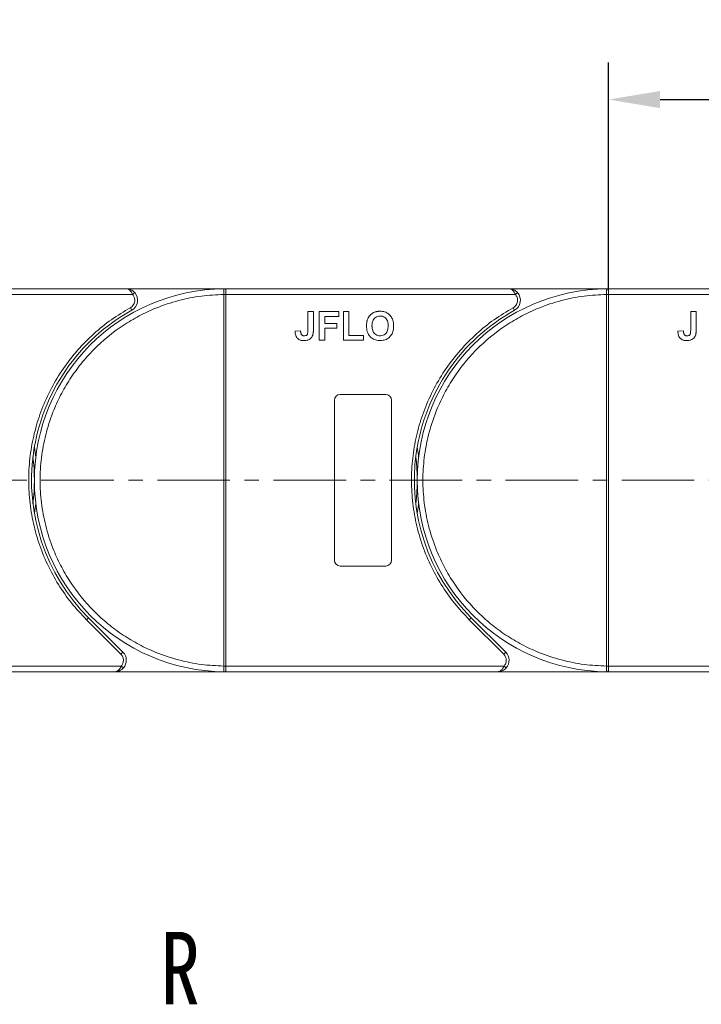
# Model space of a CAD drawing. Header units: millimetres. Extents: x 2145 to 3607, y 659 to 1692.
# Tile 18 of 85: x 2748 to 2867, y 1213 to 1385. Entities that reach past the tile are written whole.
import ezdxf

# ---------------------------------------------------------------- set-up
doc = ezdxf.new("R2010")
doc.units = ezdxf.units.MM
doc.linetypes.add('CENTERX2', pattern=[20.32, 12.7, -2.54, 2.54, -2.54])
doc.styles.get("Standard").update_dxf_attribs({"font": '仿宋_GB2312.ttf', "width": 0.8})
doc.styles.add('样式 1', font='仿宋_GB2312.ttf', dxfattribs={"width": 0.8, "height": 6})
doc.dimstyles.new('副本 ISO-45.1', dxfattribs={"dimtxt": 10, "dimasz": 9, "dimexe": 6.5, "dimexo": 0.625, "dimgap": 2.5, "dimtad": 1, "dimdsep": 46, "dimtxsty": 'Standard', "dimcen": 2.5, "dimadec": 0, "dimazin": 0, "dimtfac": 1, "dimtmove": 0, "dimatfit": 3, "dimfxl": 0, "dimarcsym": 0})

# ---------------------------------------------------------------- blocks, each defined once
blk = doc.blocks.new('*D2562')
at = {"color": 0, "lineweight": -2}
for p, q in [((2851.22, 1337.85), (2851.22, 1377.68)), ((2918.22, 1338.2), (2918.22, 1377.68)), ((2860.22, 1371.18), (2909.22, 1371.18))]:
    blk.add_line(p, q, dxfattribs=at)
at = {"color": 0, "lineweight": 9}
for points in [[(2860.22, 1372.68), (2860.22, 1369.68), (2851.22, 1371.18)], [(2909.22, 1372.68), (2909.22, 1369.68), (2918.22, 1371.18)]]:
    blk.add_solid(points, dxfattribs=at)
at = {"layer": 'Defpoints', "color": 0, "lineweight": 9}
for p in [(2918.22, 1371.18), (2851.22, 1337.23), (2918.22, 1337.58)]:
    blk.add_point(p, dxfattribs=at)
at = {"color": 0, "lineweight": 9, "insert": (2884.72, 1378.68), "char_height": 10, "attachment_point": 5}
blk.add_mtext('67', dxfattribs=at)

msp = doc.modelspace()

# ---------------------------------------------------------------- linework, layer by layer
at = {"color": 7, "linetype": 'Continuous', "lineweight": 15}
for p, q in [((2766.792, 1338.08), (2717.22, 1338.08)), ((2717.22, 1337.08), (2767.91, 1337.08)), ((2784.22, 1338.08), (2766.792, 1338.08)), ((2767.91, 1337.08), (2768.282, 1337.413)), ((2783.87, 1337.078), (2783.87, 1337.081)), ((2783.87, 1272.082), (2783.87, 1337.078)), ((2783.87, 1337.078), (2784.22, 1337.078)), ((2783.986, 1338.079), (2784.22, 1338.08)), ((2833.792, 1338.08), (2784.22, 1338.08)), ((2784.22, 1337.08), (2834.91, 1337.08)), ((2784.22, 1337.078), (2784.22, 1272.082)), ((2851.22, 1338.08), (2833.792, 1338.08)), ((2834.91, 1337.08), (2835.282, 1337.413)), ((2850.87, 1337.078), (2850.87, 1337.081)), ((2850.87, 1272.082), (2850.87, 1337.078)), ((2850.87, 1337.078), (2851.22, 1337.078)), ((2850.986, 1338.079), (2851.22, 1338.08)), ((2900.792, 1338.08), (2851.22, 1338.08)), ((2851.22, 1337.08), (2901.91, 1337.08)), ((2851.22, 1337.078), (2851.22, 1272.082)), ((2767.76, 1334.33), (2767.518, 1334.767)), ((2798.592, 1330.844), (2798.592, 1334.08)), ((2798.592, 1334.08), (2799.553, 1334.08)), ((2799.553, 1334.08), (2799.553, 1330.928)), ((2800.579, 1334.08), (2803.977, 1334.08)), ((2800.579, 1329.08), (2800.579, 1334.08)), ((2803.977, 1333.247), (2801.541, 1333.247)), ((2801.541, 1333.247), (2801.541, 1332.029)), ((2803.977, 1334.08), (2803.977, 1333.247)), ((2804.81, 1334.08), (2805.771, 1334.08)), ((2804.81, 1329.08), (2804.81, 1334.08)), ((2805.771, 1334.08), (2805.771, 1329.913)), ((2834.76, 1334.33), (2834.518, 1334.767)), ((2865.592, 1330.844), (2865.592, 1334.08)), ((2865.592, 1334.08), (2866.553, 1334.08)), ((2866.553, 1334.08), (2866.553, 1330.928)), ((2801.541, 1332.029), (2803.656, 1332.029)), ((2803.656, 1332.029), (2803.656, 1331.195)), ((2797.31, 1330.747), (2796.348, 1330.682)), ((2803.656, 1331.195), (2801.541, 1331.195)), ((2801.541, 1331.195), (2801.541, 1329.08)), ((2805.771, 1329.913), (2808.335, 1329.913)), ((2808.335, 1329.913), (2808.335, 1329.08)), ((2864.31, 1330.747), (2863.348, 1330.682)), ((2801.541, 1329.08), (2800.579, 1329.08)), ((2808.335, 1329.08), (2804.81, 1329.08)), ((2804.22, 1319.58), (2812.22, 1319.58)), ((2803.22, 1290.58), (2803.22, 1318.58)), ((2813.22, 1318.58), (2813.22, 1290.58)), ((2812.22, 1289.58), (2804.22, 1289.58)), ((2759.825, 1280.185), (2760.178, 1280.538)), ((2765.869, 1274.141), (2759.825, 1280.185)), ((2766.223, 1274.494), (2760.178, 1280.538)), ((2826.825, 1280.185), (2827.178, 1280.538)), ((2832.869, 1274.141), (2826.825, 1280.185)), ((2833.223, 1274.494), (2827.178, 1280.538)), ((2765.869, 1274.141), (2766.223, 1274.494)), ((2832.869, 1274.141), (2833.223, 1274.494)), ((2765.926, 1272.08), (2717.22, 1272.08)), ((2766.299, 1271.747), (2765.926, 1272.08)), ((2784.22, 1272.082), (2783.87, 1272.082)), ((2783.87, 1272.079), (2783.87, 1272.082)), ((2832.926, 1272.08), (2784.22, 1272.08)), ((2833.299, 1271.747), (2832.926, 1272.08)), ((2851.22, 1272.082), (2850.87, 1272.082)), ((2850.87, 1272.079), (2850.87, 1272.082)), ((2899.926, 1272.08), (2851.22, 1272.08)), ((2717.22, 1271.08), (2764.808, 1271.08)), ((2764.808, 1271.08), (2784.22, 1271.08)), ((2784.22, 1271.08), (2783.986, 1271.081)), ((2784.22, 1271.08), (2831.808, 1271.08)), ((2831.808, 1271.08), (2851.22, 1271.08)), ((2851.22, 1271.08), (2850.986, 1271.081)), ((2851.22, 1271.08), (2898.808, 1271.08))]:
    msp.add_line(p, q, dxfattribs=at)
at = {"color": 1, "linetype": 'CENTERX2', "lineweight": 13}
msp.add_line((3028.786, 1304.58), (2717.22, 1304.58), dxfattribs=at)
at = {"color": 7, "linetype": 'Continuous', "lineweight": 15, "flags": 128}
for points in [[(2750.72, 1310.389), (2750.939, 1308.946), (2750.972, 1308.68)], [(2817.72, 1310.389), (2817.939, 1308.946), (2817.972, 1308.68)], [(2750.972, 1300.48), (2750.939, 1300.213), (2750.72, 1298.77)], [(2817.972, 1300.48), (2817.939, 1300.213), (2817.72, 1298.77)]]:
    msp.add_lwpolyline(points, dxfattribs=at)
at = {"color": 7, "linetype": 'Continuous', "lineweight": 15}
for centre, radius, start, end in [((2784.22, 1304.58), 33.5, 90.40019, 269.59981), ((2766.792, 1336.08), 2, 298.95502, 41.81031), ((2783.958, 1306.897), 30.184, 89.50169, 90.1661), ((2783.983, 1337.784), 0.295, 36.63988, 89.46164), ((2851.22, 1304.58), 33.5, 90.40019, 269.59981), ((2833.792, 1336.08), 2, 298.95502, 41.81031), ((2850.958, 1306.897), 30.184, 89.50169, 90.1661), ((2850.983, 1337.784), 0.295, 36.63988, 89.46164), ((2784.22, 1304.58), 34, 118.95502, 225), ((2851.22, 1304.58), 34, 118.95502, 225), ((2804.22, 1318.58), 1, 90, 180), ((2812.22, 1318.58), 1, 0, 90), ((2717.22, 1304.58), 33.5, 352.96973, 7.03027), ((2784.22, 1304.58), 33.5, 352.96973, 7.03027), ((2804.22, 1290.58), 1, 180, 270), ((2812.22, 1290.58), 1, 270, 360), ((2764.808, 1273.08), 2, 318.18969, 45), ((2831.808, 1273.08), 2, 318.18969, 45), ((2783.958, 1302.263), 30.184, 269.8339, 270.49831), ((2850.958, 1302.263), 30.184, 269.8339, 270.49831), ((2783.983, 1271.376), 0.295, 270.53836, 323.36012), ((2850.983, 1271.376), 0.295, 270.53836, 323.36012)]:
    msp.add_arc(centre, radius, start, end, dxfattribs=at)
for points, knots in [([(2783.87, 1272.082), (2782.557, 1272.142), (2779.891, 1272.264), (2775.902, 1273.078), (2772.259, 1274.284), (2769.023, 1275.79), (2766.198, 1277.468), (2763.537, 1279.437), (2760.258, 1282.429), (2757.47, 1285.893), (2755.268, 1289.694), (2753.798, 1292.946), (2752.624, 1296.602), (2751.882, 1300.6), (2751.641, 1304.58), (2751.882, 1308.56), (2752.624, 1312.558), (2753.798, 1316.214), (2755.267, 1319.466), (2756.916, 1322.309), (2758.856, 1324.992), (2761.812, 1328.302), (2765.246, 1331.127), (2769.023, 1333.37), (2772.259, 1334.876), (2775.902, 1336.082), (2779.892, 1336.896), (2782.557, 1337.018), (2783.87, 1337.078)], [0, 0, 0, 0, 0.038862, 0.078912, 0.1200677, 0.1522272, 0.1843815, 0.2172151, 0.2500433, 0.3156185, 0.347778, 0.3799323, 0.4210926, 0.4611415, 0.5, 0.5388632, 0.578912, 0.6200677, 0.6522272, 0.6843815, 0.7172151, 0.7500433, 0.8156185, 0.847778, 0.8799323, 0.9210926, 0.9611404, 1, 1, 1, 1]), ([(2767.91, 1337.08), (2767.842, 1337.215), (2767.698, 1337.503), (2767.419, 1337.829), (2767.109, 1338.041), (2766.898, 1338.067), (2766.792, 1338.08)], [0, 0, 0, 0, 0.23435025, 0.49819532, 0.74886904, 1, 1, 1, 1]), ([(2766.792, 1338.08), (2767.061, 1338.049), (2767.48, 1338.001), (2767.978, 1337.714), (2768.188, 1337.507), (2768.282, 1337.413)], [0, 0, 0, 0, 0.4984129, 0.772928, 1, 1, 1, 1]), ([(2783.87, 1337.081), (2783.87, 1337.172), (2783.869, 1337.336), (2783.87, 1337.581), (2783.872, 1337.777), (2783.884, 1337.924), (2783.903, 1338.017), (2783.933, 1338.07), (2783.969, 1338.076), (2783.986, 1338.079)], [0, 0, 0, 0, 0.172016, 0.3127556, 0.4995985, 0.630391, 0.7580256, 0.8892284, 1, 1, 1, 1]), ([(2784.22, 1337.96), (2784.22, 1337.897), (2784.22, 1337.771), (2784.22, 1337.477), (2784.22, 1337.235), (2784.22, 1337.101), (2784.22, 1337.08)], [0, 0, 0, 0, 0.3133347, 0.6266911, 0.9400476, 1, 1, 1, 1]), ([(2784.22, 1337.08), (2784.22, 1337.08), (2784.22, 1337.079), (2784.22, 1337.079), (2784.22, 1337.078), (2784.22, 1337.078)], [0, 0, 0, 0, 0.38469928, 0.69234964, 1, 1, 1, 1]), ([(2850.87, 1272.082), (2849.557, 1272.142), (2846.891, 1272.264), (2842.902, 1273.078), (2839.259, 1274.284), (2836.023, 1275.79), (2833.198, 1277.468), (2830.537, 1279.437), (2827.258, 1282.429), (2824.47, 1285.893), (2822.268, 1289.694), (2820.798, 1292.946), (2819.624, 1296.602), (2818.882, 1300.6), (2818.641, 1304.58), (2818.882, 1308.56), (2819.624, 1312.558), (2820.798, 1316.214), (2822.267, 1319.466), (2823.916, 1322.309), (2825.856, 1324.992), (2828.812, 1328.302), (2832.246, 1331.127), (2836.023, 1333.37), (2839.259, 1334.876), (2842.902, 1336.082), (2846.892, 1336.896), (2849.557, 1337.018), (2850.87, 1337.078)], [0, 0, 0, 0, 0.038862, 0.078912, 0.1200677, 0.1522272, 0.1843815, 0.2172151, 0.2500433, 0.3156185, 0.347778, 0.3799323, 0.4210926, 0.4611415, 0.5, 0.5388632, 0.578912, 0.6200677, 0.6522272, 0.6843815, 0.7172151, 0.7500433, 0.8156185, 0.847778, 0.8799323, 0.9210926, 0.9611404, 1, 1, 1, 1]), ([(2834.91, 1337.08), (2834.842, 1337.215), (2834.698, 1337.503), (2834.419, 1337.829), (2834.109, 1338.041), (2833.898, 1338.067), (2833.792, 1338.08)], [0, 0, 0, 0, 0.23435025, 0.49819532, 0.74886904, 1, 1, 1, 1]), ([(2833.792, 1338.08), (2834.061, 1338.049), (2834.48, 1338.001), (2834.978, 1337.714), (2835.188, 1337.507), (2835.282, 1337.413)], [0, 0, 0, 0, 0.4984129, 0.772928, 1, 1, 1, 1]), ([(2850.87, 1337.081), (2850.87, 1337.172), (2850.869, 1337.336), (2850.87, 1337.581), (2850.872, 1337.777), (2850.884, 1337.924), (2850.903, 1338.017), (2850.933, 1338.07), (2850.969, 1338.076), (2850.986, 1338.079)], [0, 0, 0, 0, 0.172016, 0.3127556, 0.4995985, 0.630391, 0.7580256, 0.8892284, 1, 1, 1, 1]), ([(2851.22, 1337.96), (2851.22, 1337.897), (2851.22, 1337.771), (2851.22, 1337.477), (2851.22, 1337.235), (2851.22, 1337.101), (2851.22, 1337.08)], [0, 0, 0, 0, 0.3133347, 0.6266911, 0.9400476, 1, 1, 1, 1]), ([(2851.22, 1337.08), (2851.22, 1337.08), (2851.22, 1337.079), (2851.22, 1337.079), (2851.22, 1337.078), (2851.22, 1337.078)], [0, 0, 0, 0, 0.38469928, 0.69234964, 1, 1, 1, 1]), ([(2767.518, 1334.767), (2767.628, 1334.839), (2767.851, 1334.986), (2768.098, 1335.31), (2768.262, 1335.683), (2768.282, 1335.949), (2768.292, 1336.08)], [0, 0, 0, 0, 0.2455128, 0.5, 0.7544872, 1, 1, 1, 1]), ([(2834.518, 1334.767), (2834.628, 1334.839), (2834.851, 1334.986), (2835.098, 1335.31), (2835.262, 1335.683), (2835.282, 1335.949), (2835.292, 1336.08)], [0, 0, 0, 0, 0.2455128, 0.5, 0.7544872, 1, 1, 1, 1]), ([(2759.825, 1280.185), (2758.927, 1281.143), (2757.132, 1283.059), (2754.861, 1286.327), (2752.934, 1289.848), (2751.426, 1293.614), (2750.367, 1297.53), (2749.781, 1301.503), (2749.655, 1305.476), (2749.984, 1309.405), (2750.754, 1313.272), (2751.973, 1317.056), (2753.634, 1320.712), (2755.734, 1324.182), (2758.225, 1327.385), (2761.049, 1330.237), (2764.135, 1332.749), (2766.39, 1334.095), (2767.518, 1334.767)], [0, 0, 0, 0, 0.0616516, 0.1233073, 0.1864354, 0.25, 0.3135645, 0.3766927, 0.4383422, 0.5, 0.5616495, 0.6233073, 0.6864354, 0.75, 0.8135645, 0.8766927, 0.9383443, 1, 1, 1, 1]), ([(2809.072, 1332.821), (2809.132, 1332.941), (2809.251, 1333.181), (2809.569, 1333.571), (2809.889, 1333.825), (2810.131, 1333.935), (2810.159, 1333.948)], [0, 0, 0, 0, 0.2508959, 0.5021661, 0.9405117, 1, 1, 1, 1]), ([(2809.81, 1331.583), (2809.814, 1331.716), (2809.824, 1332.053), (2809.942, 1332.532), (2810.226, 1332.946), (2810.585, 1333.201), (2810.938, 1333.3), (2811.152, 1333.308), (2811.225, 1333.311)], [0, 0, 0, 0, 0.15861661, 0.40086372, 0.57305935, 0.74548557, 0.91298519, 1, 1, 1, 1]), ([(2810.159, 1333.948), (2810.221, 1333.973), (2810.346, 1334.023), (2810.53, 1334.071), (2810.705, 1334.106), (2810.873, 1334.128), (2811.042, 1334.142), (2811.156, 1334.143), (2811.213, 1334.144)], [0, 0, 0, 0, 0.1854289, 0.3721896, 0.5277082, 0.6838775, 0.8416784, 1, 1, 1, 1]), ([(2811.213, 1334.144), (2811.347, 1334.14), (2811.75, 1334.126), (2812.405, 1333.931), (2813.023, 1333.444), (2813.451, 1332.737), (2813.582, 1332.086), (2813.59, 1331.672), (2813.592, 1331.573)], [0, 0, 0, 0, 0.1013981, 0.3069957, 0.5061443, 0.6852619, 0.9245571, 1, 1, 1, 1]), ([(2811.225, 1333.311), (2811.36, 1333.302), (2811.63, 1333.286), (2812.013, 1333.117), (2812.325, 1332.829), (2812.563, 1332.367), (2812.625, 1331.938), (2812.63, 1331.652), (2812.63, 1331.597)], [0, 0, 0, 0, 0.16029217, 0.32192242, 0.49076139, 0.65756923, 0.93388265, 1, 1, 1, 1]), ([(2826.825, 1280.185), (2825.927, 1281.143), (2824.132, 1283.059), (2821.861, 1286.327), (2819.934, 1289.848), (2818.426, 1293.614), (2817.367, 1297.53), (2816.781, 1301.503), (2816.655, 1305.476), (2816.984, 1309.405), (2817.754, 1313.272), (2818.973, 1317.056), (2820.634, 1320.712), (2822.734, 1324.182), (2825.225, 1327.385), (2828.049, 1330.237), (2831.135, 1332.749), (2833.39, 1334.095), (2834.518, 1334.767)], [0, 0, 0, 0, 0.0616516, 0.1233073, 0.1864354, 0.25, 0.3135645, 0.3766927, 0.4383422, 0.5, 0.5616495, 0.6233073, 0.6864354, 0.75, 0.8135645, 0.8766927, 0.9383443, 1, 1, 1, 1]), ([(2808.848, 1331.55), (2808.849, 1331.617), (2808.85, 1331.75), (2808.865, 1331.957), (2808.889, 1332.17), (2808.93, 1332.39), (2808.987, 1332.609), (2809.043, 1332.75), (2809.072, 1332.821)], [0, 0, 0, 0, 0.1539502, 0.3081809, 0.478699, 0.6499612, 0.8242026, 1, 1, 1, 1]), ([(2811.227, 1329.016), (2811.094, 1329.02), (2810.69, 1329.034), (2810.03, 1329.224), (2809.408, 1329.713), (2808.983, 1330.423), (2808.858, 1331.06), (2808.85, 1331.462), (2808.848, 1331.55)], [0, 0, 0, 0, 0.1021706, 0.3092201, 0.51365, 0.6922749, 0.9324126, 1, 1, 1, 1]), ([(2811.225, 1329.849), (2811.09, 1329.858), (2810.82, 1329.877), (2810.44, 1330.058), (2810.116, 1330.359), (2809.867, 1330.852), (2809.814, 1331.284), (2809.81, 1331.555), (2809.81, 1331.583)], [0, 0, 0, 0, 0.1597099, 0.3204292, 0.4910735, 0.6770503, 0.9662903, 1, 1, 1, 1]), ([(2812.63, 1331.597), (2812.626, 1331.464), (2812.614, 1331.088), (2812.474, 1330.566), (2812.128, 1330.146), (2811.751, 1329.916), (2811.431, 1329.854), (2811.258, 1329.85), (2811.225, 1329.849)], [0, 0, 0, 0, 0.1585903, 0.4472388, 0.6203806, 0.7935748, 0.9612953, 1, 1, 1, 1]), ([(2813.592, 1331.573), (2813.588, 1331.44), (2813.578, 1331.037), (2813.436, 1330.397), (2813.045, 1329.735), (2812.471, 1329.269), (2811.831, 1329.043), (2811.41, 1329.024), (2811.227, 1329.016)], [0, 0, 0, 0, 0.1018882, 0.3073435, 0.4929627, 0.6786474, 0.8607914, 1, 1, 1, 1]), ([(2797.893, 1329.016), (2797.759, 1329.021), (2797.455, 1329.034), (2797.003, 1329.195), (2796.644, 1329.521), (2796.39, 1330.028), (2796.365, 1330.425), (2796.348, 1330.682)], [0, 0, 0, 0, 0.1552919, 0.3531453, 0.543243, 0.704067, 1, 1, 1, 1]), ([(2797.44, 1330.125), (2797.421, 1330.162), (2797.383, 1330.237), (2797.355, 1330.35), (2797.336, 1330.456), (2797.323, 1330.552), (2797.315, 1330.649), (2797.311, 1330.714), (2797.31, 1330.747)], [0, 0, 0, 0, 0.1938055, 0.3931273, 0.5440688, 0.6954121, 0.8476129, 1, 1, 1, 1]), ([(2797.955, 1329.849), (2797.914, 1329.851), (2797.829, 1329.854), (2797.719, 1329.885), (2797.625, 1329.931), (2797.553, 1329.985), (2797.49, 1330.05), (2797.457, 1330.1), (2797.44, 1330.125)], [0, 0, 0, 0, 0.202387, 0.4109073, 0.5578292, 0.7094718, 0.8532239, 1, 1, 1, 1]), ([(2799.444, 1329.977), (2799.39, 1329.853), (2799.282, 1329.604), (2798.978, 1329.301), (2798.513, 1329.052), (2798.127, 1329.03), (2797.893, 1329.016)], [0, 0, 0, 0, 0.2064605, 0.4135145, 0.6452106, 1, 1, 1, 1]), ([(2798.592, 1330.844), (2798.589, 1330.71), (2798.584, 1330.48), (2798.535, 1330.201), (2798.445, 1330.021), (2798.327, 1329.925), (2798.16, 1329.859), (2798.033, 1329.853), (2797.955, 1329.849)], [0, 0, 0, 0, 0.2920273, 0.5048541, 0.6139046, 0.723685, 0.8298165, 1, 1, 1, 1]), ([(2799.553, 1330.928), (2799.553, 1330.861), (2799.551, 1330.728), (2799.543, 1330.548), (2799.529, 1330.389), (2799.508, 1330.251), (2799.485, 1330.112), (2799.458, 1330.022), (2799.444, 1329.977)], [0, 0, 0, 0, 0.2082698, 0.416707, 0.5614806, 0.7065734, 0.8528245, 1, 1, 1, 1]), ([(2864.893, 1329.016), (2864.759, 1329.021), (2864.455, 1329.034), (2864.003, 1329.195), (2863.644, 1329.521), (2863.39, 1330.028), (2863.365, 1330.425), (2863.348, 1330.682)], [0, 0, 0, 0, 0.1552919, 0.3531453, 0.543243, 0.704067, 1, 1, 1, 1]), ([(2864.44, 1330.125), (2864.421, 1330.162), (2864.383, 1330.237), (2864.355, 1330.35), (2864.336, 1330.456), (2864.323, 1330.552), (2864.315, 1330.649), (2864.311, 1330.714), (2864.31, 1330.747)], [0, 0, 0, 0, 0.1938055, 0.3931273, 0.5440688, 0.6954121, 0.8476129, 1, 1, 1, 1]), ([(2864.955, 1329.849), (2864.914, 1329.851), (2864.829, 1329.854), (2864.719, 1329.885), (2864.625, 1329.931), (2864.553, 1329.985), (2864.49, 1330.05), (2864.457, 1330.1), (2864.44, 1330.125)], [0, 0, 0, 0, 0.202387, 0.4109073, 0.5578292, 0.7094718, 0.8532239, 1, 1, 1, 1]), ([(2866.444, 1329.977), (2866.39, 1329.853), (2866.282, 1329.604), (2865.978, 1329.301), (2865.513, 1329.052), (2865.127, 1329.03), (2864.893, 1329.016)], [0, 0, 0, 0, 0.2064605, 0.4135145, 0.6452106, 1, 1, 1, 1]), ([(2865.592, 1330.844), (2865.589, 1330.71), (2865.584, 1330.48), (2865.535, 1330.201), (2865.445, 1330.021), (2865.327, 1329.925), (2865.16, 1329.859), (2865.033, 1329.853), (2864.955, 1329.849)], [0, 0, 0, 0, 0.2920273, 0.5048541, 0.6139046, 0.723685, 0.8298165, 1, 1, 1, 1]), ([(2866.553, 1330.928), (2866.553, 1330.861), (2866.551, 1330.728), (2866.543, 1330.548), (2866.529, 1330.389), (2866.508, 1330.251), (2866.485, 1330.112), (2866.458, 1330.022), (2866.444, 1329.977)], [0, 0, 0, 0, 0.2082698, 0.416707, 0.5614806, 0.7065734, 0.8528245, 1, 1, 1, 1]), ([(2764.808, 1271.08), (2764.915, 1271.093), (2765.126, 1271.119), (2765.436, 1271.331), (2765.715, 1271.657), (2765.859, 1271.945), (2765.926, 1272.08)], [0, 0, 0, 0, 0.2515188, 0.5017844, 0.7656323, 1, 1, 1, 1]), ([(2766.299, 1271.747), (2766.204, 1271.653), (2765.995, 1271.446), (2765.496, 1271.159), (2765.078, 1271.111), (2764.808, 1271.08)], [0, 0, 0, 0, 0.2270634, 0.50158693, 1, 1, 1, 1]), ([(2783.986, 1271.081), (2783.969, 1271.084), (2783.932, 1271.09), (2783.903, 1271.144), (2783.884, 1271.237), (2783.872, 1271.383), (2783.87, 1271.579), (2783.869, 1271.824), (2783.87, 1271.988), (2783.87, 1272.079)], [0, 0, 0, 0, 0.1119973, 0.2448439, 0.3691679, 0.5008987, 0.6875333, 0.8281382, 1, 1, 1, 1]), ([(2784.22, 1272.082), (2784.22, 1272.082), (2784.22, 1272.081), (2784.22, 1272.08), (2784.22, 1272.08), (2784.22, 1272.08)], [0, 0, 0, 0, 0.3846661, 0.6923333, 1, 1, 1, 1]), ([(2784.22, 1272.08), (2784.22, 1271.967), (2784.22, 1271.742), (2784.22, 1271.444), (2784.22, 1271.276), (2784.22, 1271.21), (2784.22, 1271.2)], [0, 0, 0, 0, 0.3133566, 0.6267132, 0.9400698, 1, 1, 1, 1]), ([(2831.808, 1271.08), (2831.915, 1271.093), (2832.126, 1271.119), (2832.436, 1271.331), (2832.715, 1271.657), (2832.859, 1271.945), (2832.926, 1272.08)], [0, 0, 0, 0, 0.2515188, 0.5017844, 0.7656323, 1, 1, 1, 1]), ([(2833.299, 1271.747), (2833.204, 1271.653), (2832.995, 1271.446), (2832.496, 1271.159), (2832.078, 1271.111), (2831.808, 1271.08)], [0, 0, 0, 0, 0.2270634, 0.5015869, 1, 1, 1, 1]), ([(2850.986, 1271.081), (2850.969, 1271.084), (2850.932, 1271.09), (2850.903, 1271.144), (2850.884, 1271.237), (2850.872, 1271.383), (2850.87, 1271.579), (2850.869, 1271.824), (2850.87, 1271.988), (2850.87, 1272.079)], [0, 0, 0, 0, 0.1119973, 0.2448439, 0.3691679, 0.5008987, 0.6875333, 0.8281382, 1, 1, 1, 1]), ([(2851.22, 1272.082), (2851.22, 1272.082), (2851.22, 1272.081), (2851.22, 1272.08), (2851.22, 1272.08), (2851.22, 1272.08)], [0, 0, 0, 0, 0.3846661, 0.6923333, 1, 1, 1, 1]), ([(2851.22, 1272.08), (2851.22, 1271.967), (2851.22, 1271.742), (2851.22, 1271.444), (2851.22, 1271.276), (2851.22, 1271.21), (2851.22, 1271.2)], [0, 0, 0, 0, 0.3133566, 0.6267132, 0.9400698, 1, 1, 1, 1])]:
    msp.add_open_spline(points, degree=3, knots=knots, dxfattribs=at)
for points in [[(2768.292, 1336.08), (2768.274, 1336.264), (2768.239, 1336.633), (2768.02, 1336.931), (2767.91, 1337.08)], [(2784.22, 1338.08), (2784.22, 1338.075), (2784.22, 1338.064), (2784.22, 1337.995), (2784.22, 1337.96)], [(2835.292, 1336.08), (2835.274, 1336.264), (2835.239, 1336.633), (2835.02, 1336.931), (2834.91, 1337.08)], [(2851.22, 1338.08), (2851.22, 1338.075), (2851.22, 1338.064), (2851.22, 1337.995), (2851.22, 1337.96)], [(2766.308, 1273.08), (2766.288, 1273.279), (2766.247, 1273.676), (2765.995, 1273.986), (2765.869, 1274.141)], [(2765.926, 1272.08), (2766.036, 1272.229), (2766.256, 1272.527), (2766.291, 1272.896), (2766.308, 1273.08)], [(2833.308, 1273.08), (2833.288, 1273.279), (2833.247, 1273.676), (2832.995, 1273.986), (2832.869, 1274.141)], [(2832.926, 1272.08), (2833.036, 1272.229), (2833.256, 1272.527), (2833.291, 1272.896), (2833.308, 1273.08)], [(2784.22, 1271.2), (2784.22, 1271.165), (2784.22, 1271.096), (2784.22, 1271.085), (2784.22, 1271.08)], [(2851.22, 1271.2), (2851.22, 1271.165), (2851.22, 1271.096), (2851.22, 1271.085), (2851.22, 1271.08)]]:
    msp.add_open_spline(points, degree=3, dxfattribs=at)

# ---------------------------------------------------------------- texts
at = {"color": 5, "lineweight": 9, "ltscale": 10, "insert": (2779.695, 1225.576), "char_height": 12.675, "attachment_point": 3, "style": '样式 1'}
msp.add_mtext_dynamic_manual_height_columns('R', width=7.42965, gutter_width=12.5, heights=[3.963], dxfattribs=at)

# ---------------------------------------------------------------- dimensions: what is measured, and where the dimension line sits
at = {"color": 5, "lineweight": 9}
dim = msp.add_linear_dim(base=(2918.22, 1371.179), p1=(2851.22, 1337.225), p2=(2918.22, 1337.58), dimstyle='副本 ISO-45.1', dxfattribs=at)
dim.commit()
dim.dimension.update_dxf_attribs({"geometry": '*D2562', "text_midpoint": (2884.72, 1378.679)})

doc.saveas('drawing.dxf')
